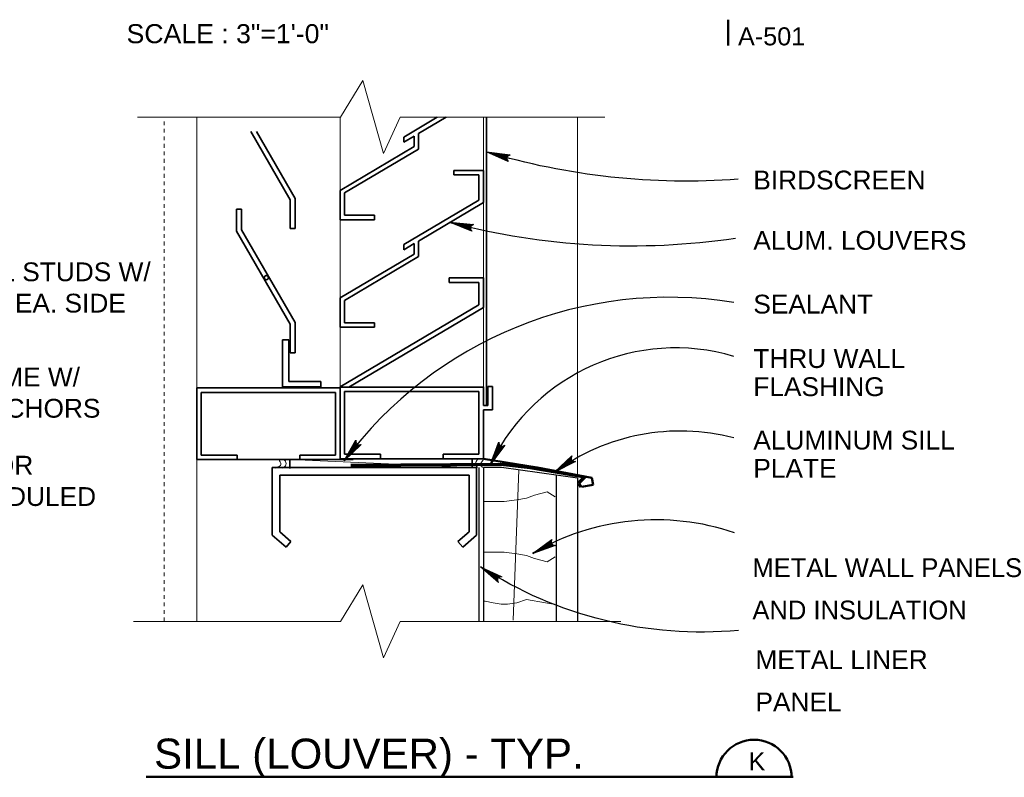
# Model space of a CAD drawing. Extents: x 1745 to 4097, y 1178 to 2898.
# Tile 15 of 18: x 3068 to 3094, y 1197 to 1217. Entities that reach past the tile are written whole.
import ezdxf
from ezdxf.enums import TextEntityAlignment as Align

# ---------------------------------------------------------------- set-up
doc = ezdxf.new("R2010")
doc.units = 0
doc.header["$LTSCALE"] = 0.03937
doc.header["$MEASUREMENT"] = 0
doc.linetypes.add('OD38a701$0$DGN Style 6', pattern=[3.644077, 0.001916, -0.766368, 1.341143, -0.766368, 0.001916, -0.766368])
for name, color, linetype, lineweight in [('A-Anno-Patt', 152, 'Continuous', 18), ('A-Anno-Text', 53, 'Continuous', 25), ('OD38a701$0$Level 15', 7, 'Continuous', 18), ('OD38a701$0$Level 16', 7, 'Continuous', 18), ('OD38a701$0$Level 20', 7, 'Continuous', 18), ('OD38a701$0$Level 46', 7, 'Continuous', 18), ('OD38a701$0$Level 52', 7, 'Continuous', 18)]:
    doc.layers.add(name, color=color, linetype=linetype, lineweight=lineweight)
doc.styles.add('notes', font='ARIAL.TTF')

# ---------------------------------------------------------------- blocks, each defined once
blk = doc.blocks.new('OD38a701$0$LARROW_3')
at = {"layer": 'OD38a701$0$Level 46', "color": 3, "linetype": 'Continuous', "lineweight": 18, "flags": 128}
blk.add_lwpolyline([(-0.1564, 0.0226), (0, 0), (-0.1562, -0.0226), (-0.1514, -0.0189), (-0.1445, -0.0121), (-0.1411, -0.0059), (-0.1403, 0), (-0.1415, 0.0066), (-0.1451, 0.0131), (-0.1521, 0.0195), (-0.1564, 0.0226), (-0.0046, 0.0003), (-0.1513, -0.0211), (-0.1468, -0.0177), (-0.1395, -0.0109), (-0.1371, -0.002), (-0.1387, 0.0069), (-0.143, 0.013), (-0.1481, 0.018), (-0.1516, 0.0207), (-0.0129, 0.0003), (-0.1446, -0.0186), (-0.14, -0.0156), (-0.1376, -0.0117), (-0.135, -0.0067), (-0.1336, 0.0002), (-0.1344, 0.006), (-0.1371, 0.0105), (-0.1428, 0.0141), (-0.1465, 0.0185), (-0.0225, 0.0002), (-0.1374, -0.0159), (-0.1322, -0.0095), (-0.1307, -0.0018), (-0.1315, 0.0069), (-0.1414, 0.0162), (-0.0333, 0.0007), (-0.1308, -0.0129), (-0.1294, -0.0084), (-0.1264, -0.0011), (-0.1283, 0.0066), (-0.136, 0.0135), (-0.0431, 0.0008), (-0.1272, -0.01), (-0.1245, -0.0045), (-0.1233, 0.0014), (-0.1291, 0.0105), (-0.0549, 0.0007), (-0.1221, -0.0075), (-0.1202, -0.0034), (-0.1198, 0.0014), (-0.1245, 0.008), (-0.0689, 0.0008), (-0.1179, -0.0047), (-0.1165, 0.0016), (-0.121, 0.0055), (-0.0804, 0.0008), (-0.1146, -0.0029), (-0.1154, 0.0033), (-0.0921, 0.0007), (-0.1132, -0.0009), (-0.1139, 0.001), (-0.1066, 0.001)], dxfattribs=at)

msp = doc.modelspace()

# ---------------------------------------------------------------- linework, layer by layer
at = {"layer": 'A-Anno-Patt', "flags": 128}
for points in [[(3081.05959, 1205.25644), (3080.90527, 1201.251)], [(3082.02024, 1204.53807), (3081.80949, 1204.66457), (3081.47237, 1204.58019), (3081.26174, 1204.49594), (3081.00887, 1204.45369), (3080.67174, 1204.41157), (3080.46099, 1204.41157), (3080.12387, 1204.41157)], [(3082.02024, 1202.93557), (3081.80949, 1202.80907), (3081.47237, 1202.89344), (3081.26174, 1202.97769), (3081.00887, 1203.01994), (3080.67174, 1203.06207), (3080.46099, 1203.06207), (3080.12387, 1203.06207)], [(3081.97812, 1201.67744), (3081.76737, 1201.71969), (3081.26174, 1201.80394), (3081.00887, 1201.71969), (3080.75599, 1201.67744), (3080.58749, 1201.67744), (3080.37674, 1201.71969), (3080.16599, 1201.76182), (3080.12387, 1201.76182)]]:
    msp.add_lwpolyline(points, dxfattribs=at)
at = {"layer": 'A-Anno-Text', "flags": 128}
for points in [[(3080.77637, 1213.45382), (3080.19862, 1213.71007), (3080.82487, 1213.62819), (3080.80199, 1213.61907), (3080.76824, 1213.60057), (3080.74849, 1213.58007), (3080.73874, 1213.55844), (3080.73637, 1213.53157), (3080.74337, 1213.50257), (3080.76337, 1213.47044), (3080.77637, 1213.45382), (3080.21612, 1213.70407), (3080.80399, 1213.62782), (3080.78299, 1213.61969), (3080.74762, 1213.60107), (3080.72887, 1213.56944), (3080.72549, 1213.53357), (3080.73524, 1213.50532), (3080.74962, 1213.48057), (3080.76012, 1213.46619), (3080.24787, 1213.69519), (3080.77574, 1213.62544), (3080.75462, 1213.61882), (3080.74137, 1213.60644), (3080.72587, 1213.59007), (3080.71299, 1213.56457), (3080.70962, 1213.54169), (3080.71537, 1213.52132), (3080.73312, 1213.50132), (3080.74274, 1213.48044), (3080.28499, 1213.68482), (3080.74487, 1213.62269), (3080.71824, 1213.60369), (3080.70399, 1213.57544), (3080.69762, 1213.54144), (3080.72549, 1213.49457), (3080.32587, 1213.67119), (3080.71612, 1213.61832), (3080.70587, 1213.60244), (3080.68649, 1213.57769), (3080.68537, 1213.54582), (3080.70774, 1213.51107), (3080.36387, 1213.66057), (3080.69949, 1213.61094), (3080.68299, 1213.59282), (3080.67174, 1213.57144), (3080.68449, 1213.53007), (3080.40912, 1213.64782), (3080.67699, 1213.60694), (3080.66537, 1213.59307), (3080.65824, 1213.57532), (3080.66937, 1213.54469), (3080.46299, 1213.63269), (3080.65774, 1213.60094), (3080.64549, 1213.57782), (3080.65862, 1213.55807), (3080.50737, 1213.62032), (3080.64312, 1213.59719), (3080.63937, 1213.57282), (3080.55262, 1213.60757), (3080.63574, 1213.59094), (3080.63612, 1213.58307), (3080.60812, 1213.59094)], [(3079.81074, 1211.60119), (3079.22524, 1211.83919), (3079.85374, 1211.77694), (3079.83112, 1211.76707), (3079.79799, 1211.74744), (3079.77887, 1211.72644), (3079.76987, 1211.70444), (3079.76837, 1211.67757), (3079.77612, 1211.64882), (3079.79724, 1211.61732), (3079.81074, 1211.60119), (3079.24299, 1211.83382), (3079.83287, 1211.77594), (3079.81212, 1211.76719), (3079.77737, 1211.74744), (3079.75962, 1211.71532), (3079.75737, 1211.67919), (3079.76799, 1211.65132), (3079.78312, 1211.62707), (3079.79412, 1211.61294), (3079.27499, 1211.82582), (3079.80474, 1211.77257), (3079.78387, 1211.76544), (3079.77087, 1211.75269), (3079.75587, 1211.73569), (3079.74387, 1211.70994), (3079.74124, 1211.68682), (3079.74762, 1211.66669), (3079.76599, 1211.64719), (3079.77637, 1211.62669), (3079.31237, 1211.81657), (3079.77387, 1211.76894), (3079.74787, 1211.74907), (3079.73462, 1211.72044), (3079.72924, 1211.68619), (3079.75862, 1211.64032), (3079.35362, 1211.80432), (3079.74537, 1211.76357), (3079.73562, 1211.74744), (3079.71699, 1211.72219), (3079.71687, 1211.69032), (3079.74037, 1211.65619), (3079.39199, 1211.79482), (3079.72899, 1211.75582), (3079.71299, 1211.73707), (3079.70249, 1211.71544), (3079.71649, 1211.67444), (3079.43762, 1211.78357), (3079.70662, 1211.75107), (3079.69537, 1211.73682), (3079.68887, 1211.71882), (3079.70099, 1211.68857), (3079.49199, 1211.77019), (3079.68749, 1211.74444), (3079.67599, 1211.72094), (3079.68974, 1211.70157), (3079.53662, 1211.75907), (3079.67312, 1211.74032), (3079.67012, 1211.71582), (3079.58224, 1211.74782), (3079.66587, 1211.73382), (3079.66649, 1211.72594), (3079.63837, 1211.73294)], [(3076.86499, 1205.93069), (3076.41012, 1205.49194), (3076.72174, 1206.04119), (3076.72162, 1206.01657), (3076.72612, 1205.97832), (3076.73762, 1205.95232), (3076.75399, 1205.93519), (3076.77799, 1205.92294), (3076.80749, 1205.91844), (3076.84474, 1205.92494), (3076.86499, 1205.93069), (3076.42224, 1205.50594), (3076.71424, 1206.02169), (3076.71387, 1205.99919), (3076.71774, 1205.95944), (3076.73999, 1205.93019), (3076.77212, 1205.91357), (3076.80187, 1205.91194), (3076.83024, 1205.91594), (3076.84749, 1205.92019), (3076.44249, 1205.53207), (3076.70587, 1205.99469), (3076.70399, 1205.97269), (3076.71049, 1205.95569), (3076.71974, 1205.93519), (3076.73849, 1205.91369), (3076.75862, 1205.90194), (3076.77949, 1205.89957), (3076.80474, 1205.90844), (3076.82774, 1205.90957), (3076.46612, 1205.56244), (3076.69674, 1205.96507), (3076.70437, 1205.93319), (3076.72524, 1205.90944), (3076.75424, 1205.89069), (3076.80812, 1205.89894), (3076.49399, 1205.59519), (3076.68999, 1205.93669), (3076.70087, 1205.92132), (3076.71649, 1205.89407), (3076.74549, 1205.88107), (3076.78624, 1205.88869), (3076.51824, 1205.62644), (3076.69049, 1205.91857), (3076.70112, 1205.89644), (3076.71662, 1205.87807), (3076.75987, 1205.87432), (3076.54699, 1205.66357), (3076.68587, 1205.89632), (3076.69424, 1205.88019), (3076.70812, 1205.86707), (3076.74062, 1205.86582), (3076.58137, 1205.70782), (3076.68412, 1205.87607), (3076.70087, 1205.85619), (3076.72424, 1205.86082), (3076.60962, 1205.74407), (3076.68212, 1205.86119), (3076.70324, 1205.84857), (3076.63837, 1205.78119), (3076.68499, 1205.85194), (3076.69249, 1205.84932), (3076.67474, 1205.82644)], [(3080.68249, 1205.90644), (3080.30337, 1205.40082), (3080.52349, 1205.99269), (3080.52724, 1205.96844), (3080.53774, 1205.93132), (3080.55324, 1205.90757), (3080.57224, 1205.89319), (3080.59787, 1205.88494), (3080.62762, 1205.88519), (3080.66349, 1205.89757), (3080.68249, 1205.90644), (3080.31312, 1205.41657), (3080.51912, 1205.97232), (3080.52237, 1205.95007), (3080.53262, 1205.91144), (3080.55924, 1205.88607), (3080.59349, 1205.87482), (3080.62312, 1205.87794), (3080.65049, 1205.88632), (3080.66687, 1205.89332), (3080.32887, 1205.44557), (3080.51524, 1205.94432), (3080.51687, 1205.92232), (3080.52587, 1205.90657), (3080.53849, 1205.88769), (3080.56037, 1205.86944), (3080.58199, 1205.86107), (3080.60312, 1205.86207), (3080.62662, 1205.87494), (3080.64912, 1205.87969), (3080.34737, 1205.47932), (3080.51099, 1205.91357), (3080.52349, 1205.88332), (3080.54787, 1205.86319), (3080.57962, 1205.84932), (3080.63137, 1205.86607), (3080.36974, 1205.51607), (3080.50874, 1205.88457), (3080.52199, 1205.87107), (3080.54162, 1205.84669), (3080.57249, 1205.83832), (3080.61149, 1205.85244), (3080.38862, 1205.55082), (3080.51224, 1205.86669), (3080.52624, 1205.84657), (3080.54449, 1205.83094), (3080.58774, 1205.83407), (3080.41124, 1205.59207), (3080.51112, 1205.84394), (3080.52199, 1205.82944), (3080.53774, 1205.81857), (3080.57012, 1205.82257), (3080.43799, 1205.64119), (3080.51262, 1205.82382), (3080.53237, 1205.80669), (3080.55462, 1205.81507), (3080.46012, 1205.68157), (3080.51299, 1205.80869), (3080.53599, 1205.79969), (3080.48262, 1205.72282), (3080.51737, 1205.80007), (3080.52512, 1205.79869), (3080.51124, 1205.77319)], [(3082.56737, 1205.47694), (3082.00287, 1205.19282), (3082.46324, 1205.62507), (3082.45587, 1205.60157), (3082.44887, 1205.56369), (3082.45212, 1205.53544), (3082.46262, 1205.51419), (3082.48199, 1205.49532), (3082.50874, 1205.48232), (3082.54624, 1205.47757), (3082.56737, 1205.47694), (3082.01862, 1205.20257), (3082.45037, 1205.60869), (3082.44324, 1205.58732), (3082.43524, 1205.54819), (3082.44787, 1205.51357), (3082.47349, 1205.48819), (3082.50149, 1205.47794), (3082.52974, 1205.47332), (3082.54749, 1205.47232), (3082.04562, 1205.22144), (3082.43437, 1205.58532), (3082.42599, 1205.56482), (3082.42712, 1205.54669), (3082.42999, 1205.52432), (3082.44149, 1205.49819), (3082.45712, 1205.48107), (3082.47649, 1205.47269), (3082.50324, 1205.47369), (3082.52562, 1205.46794), (3082.07724, 1205.24357), (3082.41687, 1205.55969), (3082.41462, 1205.52707), (3082.42749, 1205.49819), (3082.44974, 1205.47169), (3082.50362, 1205.46357), (3082.11362, 1205.26657), (3082.40199, 1205.53469), (3082.40787, 1205.51682), (3082.41462, 1205.48607), (3082.43849, 1205.46507), (3082.47962, 1205.46019), (3082.14599, 1205.28919), (3082.39712, 1205.51719), (3082.40074, 1205.49294), (3082.41012, 1205.47082), (3082.45024, 1205.45432), (3082.18449, 1205.31607), (3082.38612, 1205.49732), (3082.38937, 1205.47944), (3082.39862, 1205.46269), (3082.42937, 1205.45194), (3082.23037, 1205.34819), (3082.37837, 1205.47857), (3082.38849, 1205.45444), (3082.41212, 1205.45207), (3082.26812, 1205.37457), (3082.37212, 1205.46494), (3082.38862, 1205.44657), (3082.30662, 1205.40144), (3082.37212, 1205.45519), (3082.37849, 1205.45044), (3082.35474, 1205.43394)], [(3082.02274, 1203.24507), (3081.42787, 1203.03157), (3081.93737, 1203.40469), (3081.92724, 1203.38219), (3081.91562, 1203.34544), (3081.91537, 1203.31707), (3081.92337, 1203.29469), (3081.94012, 1203.27369), (3081.96512, 1203.25744), (3082.00187, 1203.24807), (3082.02274, 1203.24507), (3081.44462, 1203.03932), (3081.92262, 1203.38994), (3081.91299, 1203.36957), (3081.90024, 1203.33169), (3081.90849, 1203.29594), (3081.93099, 1203.26757), (3081.95749, 1203.25394), (3081.98487, 1203.24594), (3082.00249, 1203.24269), (3081.47387, 1203.05482), (3081.90387, 1203.36869), (3081.89312, 1203.34944), (3081.89199, 1203.33132), (3081.89212, 1203.30869), (3081.90037, 1203.28144), (3081.91387, 1203.26244), (3081.93199, 1203.25169), (3081.95862, 1203.24944), (3081.98012, 1203.24107), (3081.50787, 1203.07294), (3081.88337, 1203.34544), (3081.87724, 1203.31319), (3081.88649, 1203.28307), (3081.90537, 1203.25394), (3081.95774, 1203.23944), (3081.54674, 1203.09132), (3081.86562, 1203.32232), (3081.86924, 1203.30382), (3081.87224, 1203.27269), (3081.89337, 1203.24882), (3081.93362, 1203.23907), (3081.58162, 1203.10982), (3081.85862, 1203.30569), (3081.85924, 1203.28107), (3081.86587, 1203.25794), (3081.90374, 1203.23669), (3081.62312, 1203.13182), (3081.84524, 1203.28719), (3081.84637, 1203.26907), (3081.85349, 1203.25132), (3081.88274, 1203.23694), (3081.67262, 1203.15819), (3081.83537, 1203.26944), (3081.84249, 1203.24444), (3081.86562, 1203.23919), (3081.71324, 1203.17969), (3081.82737, 1203.25682), (3081.84149, 1203.23657), (3081.75474, 1203.20182), (3081.82637, 1203.24719), (3081.83199, 1203.24169), (3081.80637, 1203.22807)]]:
    msp.add_lwpolyline(points, dxfattribs=at)
at = {"layer": 'A-Anno-Text', "extrusion": (0, 0, -1)}
for centre, radius, start, end in [((-3085.53279, 1231.64271), 18.71077, 265.847492, 286.581792), ((-3084.042, 1230.101), 18.89692, 261.548214, 284.660325), ((-3085.91214, 1211.71938), 10.78202, 264.729831, 302.992658)]:
    msp.add_arc(centre, radius, start, end, dxfattribs=at)
at = {"layer": 'A-Anno-Text'}
for centre, radius, start, end in [((3085.05711, 1199.08385), 10.76042, 80.819342, 143.448383), ((3085.22434, 1203.04326), 5.45286, 73.490364, 153.848819), ((3085.35867, 1200.6148), 5.67179, 75.550719, 126.127669), ((3084.70655, 1197.43707), 6.4874, 71.205192, 120.410719)]:
    msp.add_arc(centre, radius, start, end, dxfattribs=at)
at = {"layer": 'OD38a701$0$Level 15', "color": 4, "linetype": 'Continuous', "lineweight": 18}
for p, q in [((3070.91603, 1214.63448), (3076.31924, 1214.63448)), ((3072.49312, 1214.63444), (3072.49312, 1201.22307)), ((3077.90299, 1214.63448), (3083.34113, 1214.63448)), ((3082.61624, 1205.11644), (3082.61624, 1214.63444)), ((3072.49312, 1214.23694), (3072.49312, 1201.26348)), ((3074.96749, 1205.53144), (3079.81712, 1205.31257)), ((3070.81028, 1201.22311), (3076.31924, 1201.22311)), ((3077.90299, 1201.22311), (3083.77068, 1201.22311))]:
    msp.add_line(p, q, dxfattribs=at)
at = {"layer": 'OD38a701$0$Level 15', "color": 5, "linetype": 'Continuous', "lineweight": 18}
for p, q in [((3076.30474, 1214.63444), (3076.30474, 1209.82932)), ((3080.11624, 1210.35732), (3080.11624, 1214.63444)), ((3076.30474, 1211.70269), (3076.30474, 1211.90569)), ((3080.11624, 1210.47057), (3080.11624, 1212.01632)), ((3076.30474, 1209.57482), (3076.30474, 1207.45657)), ((3080.11624, 1209.57482), (3080.11624, 1207.45657)), ((3076.30474, 1208.84407), (3076.30474, 1209.04707)), ((3076.30474, 1209.04707), (3076.30474, 1207.45757)), ((3080.11624, 1209.04707), (3080.11624, 1207.45757))]:
    msp.add_line(p, q, dxfattribs=at)
at = {"layer": 'OD38a701$0$Level 15', "color": 5, "linetype": 'Continuous', "lineweight": 35}
for p, q in [((3077.99712, 1214.10494), (3078.89024, 1214.63444)), ((3078.38962, 1214.19832), (3079.12174, 1214.63444)), ((3080.19924, 1214.63444), (3080.19924, 1206.96494)), ((3074.97473, 1212.4373), (3073.92813, 1214.25006)), ((3075.11048, 1212.47367), (3074.08488, 1214.25006)), ((3078.38962, 1213.78382), (3078.38962, 1214.19832)), ((3077.99712, 1213.96682), (3078.27049, 1214.12882)), ((3077.99712, 1213.96682), (3077.99712, 1214.10494)), ((3078.27049, 1213.85144), (3078.27049, 1214.12882)), ((3078.27049, 1213.85144), (3076.30474, 1212.68807)), ((3078.38962, 1213.78382), (3076.42387, 1212.62044)), ((3080.11624, 1213.21594), (3079.32537, 1213.21594)), ((3079.32537, 1213.21594), (3079.32537, 1213.09682)), ((3080.11624, 1212.36307), (3080.11624, 1213.21594)), ((3079.99724, 1213.09682), (3079.32537, 1213.09682)), ((3079.99724, 1212.42982), (3079.99724, 1213.09682)), ((3076.30474, 1211.90569), (3076.30474, 1212.68807)), ((3074.97473, 1212.4373), (3074.97473, 1211.67329)), ((3075.11048, 1212.47367), (3075.11048, 1211.67329)), ((3076.42387, 1212.02482), (3076.42387, 1212.62044)), ((3077.99712, 1211.24632), (3079.99724, 1212.42982)), ((3073.55073, 1212.1861), (3073.55073, 1211.59866)), ((3073.68648, 1212.1861), (3073.55073, 1212.1861)), ((3073.68648, 1212.1861), (3073.68648, 1211.63504)), ((3078.38962, 1211.33969), (3080.11624, 1212.36307)), ((3076.30474, 1211.90569), (3077.21562, 1211.90569)), ((3076.42387, 1212.02482), (3077.21562, 1212.02482)), ((3077.21562, 1211.90569), (3077.21562, 1212.02482)), ((3074.97473, 1209.13222), (3073.55073, 1211.59866)), ((3075.11048, 1209.1686), (3073.68648, 1211.63504)), ((3075.11048, 1211.67329), (3074.97473, 1211.67329)), ((3078.38962, 1210.92519), (3078.38962, 1211.33969)), ((3077.99712, 1211.10819), (3078.27049, 1211.27007)), ((3077.99712, 1211.10819), (3077.99712, 1211.24632)), ((3078.27049, 1210.99282), (3078.27049, 1211.27007)), ((3078.27049, 1210.99282), (3076.30474, 1209.82932)), ((3078.38962, 1210.92519), (3076.42387, 1209.76169)), ((3080.11624, 1210.35732), (3079.20524, 1210.35732)), ((3079.20524, 1210.35732), (3079.20524, 1210.23819)), ((3080.11624, 1210.35732), (3079.32537, 1210.35732)), ((3080.11624, 1210.35732), (3080.11624, 1209.57482)), ((3079.99724, 1210.23819), (3079.20524, 1210.23819)), ((3079.99724, 1210.23819), (3079.32537, 1210.23819)), ((3079.99724, 1210.23819), (3079.99724, 1209.64257)), ((3076.30474, 1209.04707), (3076.30474, 1209.82932)), ((3076.42387, 1209.16619), (3076.42387, 1209.76169)), ((3076.30474, 1207.45757), (3079.99724, 1209.64257)), ((3076.53812, 1207.45657), (3080.11624, 1209.57482)), ((3074.97473, 1209.13222), (3074.97473, 1208.36821)), ((3075.11048, 1209.1686), (3075.11048, 1208.36821)), ((3076.30474, 1209.04707), (3077.21562, 1209.04707)), ((3076.42387, 1209.16619), (3077.21562, 1209.16619)), ((3077.21562, 1209.04707), (3077.21562, 1209.16619)), ((3075.11048, 1208.36821), (3074.97473, 1208.36821)), ((3072.49324, 1207.43244), (3072.49324, 1205.52669)), ((3072.49324, 1207.43244), (3076.30474, 1207.43244)), ((3076.30474, 1207.45757), (3076.30474, 1206.96494)), ((3076.30474, 1207.45657), (3079.88274, 1207.45657)), ((3076.30474, 1207.45657), (3076.30474, 1205.55082)), ((3076.30474, 1207.43244), (3076.30474, 1205.52669)), ((3080.11624, 1207.45657), (3076.53812, 1207.45657)), ((3080.11624, 1207.45757), (3080.11624, 1206.96494)), ((3080.23537, 1207.46894), (3080.23537, 1206.96494)), ((3080.23537, 1207.46894), (3080.35449, 1207.46894)), ((3080.35449, 1207.46894), (3080.35449, 1206.84582)), ((3072.61237, 1207.31332), (3072.61237, 1205.64569)), ((3072.61237, 1207.31332), (3076.18574, 1207.31332)), ((3076.18574, 1207.31332), (3076.18574, 1205.64569)), ((3079.99724, 1207.33744), (3076.42387, 1207.33744)), ((3076.42387, 1207.33744), (3076.42387, 1205.66994)), ((3079.99724, 1207.33744), (3076.42387, 1207.33744)), ((3079.99724, 1207.33744), (3079.99724, 1205.66994)), ((3080.11624, 1206.96494), (3080.23537, 1206.96494)), ((3080.11624, 1206.84582), (3080.35449, 1206.84582)), ((3080.11624, 1206.84582), (3080.11624, 1205.55082)), ((3072.61237, 1205.64569), (3073.56524, 1205.64569)), ((3073.56524, 1205.64569), (3073.56524, 1205.52669)), ((3075.23274, 1205.64569), (3076.18574, 1205.64569)), ((3075.23274, 1205.64569), (3075.23274, 1205.52669)), ((3077.37674, 1205.66994), (3076.42387, 1205.66994)), ((3077.37674, 1205.66994), (3077.37674, 1205.55082)), ((3079.99724, 1205.66994), (3079.04424, 1205.66994)), ((3079.04424, 1205.66994), (3079.04424, 1205.55082)), ((3072.49324, 1205.52669), (3073.56524, 1205.52669)), ((3072.84024, 1205.52669), (3076.65174, 1205.52669)), ((3075.23274, 1205.52669), (3076.30474, 1205.52669)), ((3076.30474, 1205.55082), (3080.11624, 1205.55082))]:
    msp.add_line(p, q, dxfattribs=at)
at = {"layer": 'OD38a701$0$Level 15', "color": 4, "linetype": 'Continuous', "lineweight": 35}
for p, q in [((3074.96749, 1205.53144), (3074.96749, 1205.29319)), ((3079.81712, 1205.55082), (3079.81712, 1205.31257))]:
    msp.add_line(p, q, dxfattribs=at)
at = {"layer": 'OD38a701$0$Level 15', "color": 5, "linetype": 'Continuous', "lineweight": 70}
for p, q in [((3076.59049, 1205.38107), (3080.57062, 1205.40132)), ((3080.57062, 1205.40132), (3081.36249, 1205.32019)), ((3081.36249, 1205.32019), (3082.81074, 1205.06482)), ((3082.81074, 1205.06482), (3082.64837, 1204.90219)), ((3082.64837, 1204.90219), (3082.70899, 1204.80107))]:
    msp.add_line(p, q, dxfattribs=at)
at = {"layer": 'OD38a701$0$Level 15', "color": 4, "linetype": 'Continuous', "lineweight": 25}
for p, q in [((3079.99124, 1205.31261), (3079.99124, 1201.22311)), ((3080.11624, 1205.31261), (3080.11624, 1201.22311)), ((3080.59094, 1205.31261), (3080.11624, 1205.31261)), ((3082.61624, 1205.03641), (3080.5948, 1205.31261)), ((3082.05037, 1205.11372), (3082.05037, 1201.22311)), ((3082.61624, 1205.03641), (3082.61624, 1201.22311))]:
    msp.add_line(p, q, dxfattribs=at)
at = {"layer": 'OD38a701$0$Level 15', "color": 5, "linetype": 'Continuous', "lineweight": 50}
for p, q in [((3080.11624, 1205.55082), (3081.54562, 1205.31257)), ((3081.54562, 1205.31257), (3082.99974, 1205.04119)), ((3082.99974, 1205.04119), (3083.03112, 1204.85544)), ((3083.03112, 1204.85544), (3082.72437, 1204.80369))]:
    msp.add_line(p, q, dxfattribs=at)
at = {"layer": 'OD38a701$0$Level 15', "color": 4, "linetype": 'Continuous', "lineweight": 18, "flags": 128}
for points in [[(3076.31924, 1214.63444), (3076.91149, 1215.60944), (3077.46062, 1213.66544), (3077.90299, 1214.63444)], [(3076.31924, 1201.22307), (3076.91149, 1202.19807), (3077.46062, 1200.25407), (3077.90299, 1201.22307)]]:
    msp.add_lwpolyline(points, dxfattribs=at)
at = {"layer": 'OD38a701$0$Level 15', "color": 5, "linetype": 'Continuous', "lineweight": 35}
msp.add_circle((3074.34202, 1210.36544), 0.05483, dxfattribs=at)
at = {"layer": 'OD38a701$0$Level 16', "color": 3, "linetype": 'OD38a701$0$DGN Style 6', "lineweight": 18}
msp.add_line((3071.6258, 1201.22311), (3071.6258, 1214.63448), dxfattribs=at)
at = {"layer": 'OD38a701$0$Level 20', "color": 6, "linetype": 'Continuous', "lineweight": 35}
for p, q in [((3074.93812, 1208.70919), (3074.77562, 1208.70919)), ((3074.77568, 1208.7092), (3074.77568, 1207.45963)), ((3074.93812, 1208.7092), (3074.93812, 1207.60625)), ((3075.79374, 1207.45957), (3074.77562, 1207.45957)), ((3075.79374, 1207.60619), (3074.93799, 1207.60619)), ((3075.79382, 1207.60626), (3075.79382, 1207.45963)), ((3079.93224, 1205.31257), (3074.50212, 1205.31257)), ((3074.50212, 1205.31257), (3074.50212, 1203.51282)), ((3079.93224, 1205.31257), (3079.93224, 1203.51282)), ((3074.69899, 1205.11544), (3074.69849, 1203.60369)), ((3079.73537, 1205.11544), (3074.69899, 1205.11544)), ((3079.73537, 1205.11544), (3079.73587, 1203.60369)), ((3074.50212, 1203.51282), (3074.86874, 1203.19957)), ((3074.69849, 1203.60369), (3074.99737, 1203.34819)), ((3079.73587, 1203.60369), (3079.43699, 1203.34819)), ((3079.93224, 1203.51282), (3079.56562, 1203.19957)), ((3074.86874, 1203.19957), (3074.99549, 1203.34982)), ((3079.56562, 1203.19957), (3079.43887, 1203.34982))]:
    msp.add_line(p, q, dxfattribs=at)
at = {"layer": 'OD38a701$0$Level 46', "color": 24, "linetype": 'Continuous', "lineweight": 50}
for p, q in [((3086.62829, 1217.22727), (3086.62829, 1216.53927)), ((3071.14397, 1197.09119), (3088.34997, 1197.09119))]:
    msp.add_line(p, q, dxfattribs=at)
msp.add_arc((3087.31334, 1197.07519), 1, 0, 180, dxfattribs=at)
at = {"layer": 'OD38a701$0$Level 52', "color": 2, "linetype": 'Continuous', "lineweight": 18}
for points, knots in [([(3079.96199, 1205.32019), (3079.93864, 1205.34072), (3079.92267, 1205.36668), (3079.91424, 1205.39269), (3079.90355, 1205.42572), (3079.91719, 1205.46551), (3079.93812, 1205.50032), (3079.95268, 1205.52452), (3079.98778, 1205.56879), (3079.99812, 1205.54807)], [0, 0, 0, 0, 0.31713878, 0.31713878, 0.31713878, 0.7198692, 0.7198692, 0.7198692, 1, 1, 1, 1]), ([(3074.59687, 1205.30082), (3074.64171, 1205.31571), (3074.68412, 1205.34078), (3074.71687, 1205.37332), (3074.74548, 1205.40173), (3074.71754, 1205.45703), (3074.69312, 1205.49344), (3074.68128, 1205.51109), (3074.65239, 1205.54587), (3074.64537, 1205.52869)], [0, 0, 0, 0, 0.43540232, 0.43540232, 0.43540232, 0.81567951, 0.81567951, 0.81567951, 1, 1, 1, 1]), ([(3074.77687, 1205.30082), (3074.8056, 1205.31508), (3074.82953, 1205.33561), (3074.84937, 1205.36094), (3074.87465, 1205.39322), (3074.87212, 1205.44775), (3074.84937, 1205.48094), (3074.83965, 1205.49512), (3074.82813, 1205.50789), (3074.81312, 1205.51719)], [0, 0, 0, 0, 0.35481808, 0.35481808, 0.35481808, 0.80687613, 0.80687613, 0.80687613, 1, 1, 1, 1]), ([(3080.09437, 1205.32019), (3080.06399, 1205.34502), (3080.0235, 1205.37479), (3080.03437, 1205.40407), (3080.04177, 1205.42399), (3080.05701, 1205.44454), (3080.07062, 1205.46419), (3080.08226, 1205.481), (3080.09331, 1205.4971), (3080.10587, 1205.51282)], [0, 0, 0, 0, 0.44185929, 0.44185929, 0.44185929, 0.74267311, 0.74267311, 0.74267311, 1, 1, 1, 1])]:
    msp.add_open_spline(points, degree=3, knots=knots, dxfattribs=at)

# ---------------------------------------------------------------- block references
at = {"layer": 'A-Anno-Text', "xscale": 3.999998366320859, "yscale": 3.999998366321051, "zscale": 3.999998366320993, "rotation": 147.0073470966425}
msp.add_blockref('OD38a701$0$LARROW_3', (3080.04099, 1202.67607), dxfattribs=at)

# ---------------------------------------------------------------- texts
at = {"layer": 'A-Anno-Text', "style": 'notes'}
for s, p in [('BIRDSCREEN', (3087.29449, 1212.96213)), ('ALUM. LOUVERS', (3087.29449, 1211.35775)), ('SEALANT', (3087.29449, 1209.66138)), ('THRU WALL', (3087.29449, 1208.214)), ('FLASHING', (3087.29449, 1207.46525)), ('ALUMINUM SILL', (3087.29449, 1206.04413)), ('PLATE', (3087.29449, 1205.29538))]:
    msp.add_text(s, height=0.5, dxfattribs=at).set_placement(p, align=Align.MIDDLE_LEFT)
at = {"layer": 'A-Anno-Text', "char_height": 0.5, "attachment_point": 1, "style": 'notes'}
for s, insert in [('3 5/8" STL STUDS W/\\P5/8" GWB EA. SIDE', (3064.3819, 1210.77086)), ('P.S. FRAME W/\\PJAMB ANCHORS', (3064.3819, 1207.9747)), ('H.M. DOOR\\PAS SCHEDULED', (3064.3819, 1205.62699))]:
    msp.add_mtext(s, dxfattribs=dict(at, insert=insert))
at = {"layer": 'A-Anno-Text', "char_height": 0.5, "attachment_point": 1, "line_spacing_factor": 1.351315, "style": 'notes'}
for s, insert in [('METAL WALL PANELS\\PAND INSULATION', (3087.27012, 1202.90144)), ('METAL LINER\\PPANEL', (3087.35049, 1200.45582))]:
    msp.add_mtext(s, dxfattribs=dict(at, insert=insert))
at = {"layer": 'OD38a701$0$Level 46', "color": 24, "linetype": 'Continuous', "lineweight": 35, "style": 'notes'}
msp.add_text('SCALE : 3"=1\'-0"', height=0.507, dxfattribs=at).set_placement((3070.62579, 1217.1084), align=Align.TOP_LEFT)
msp.add_text('A-501', height=0.48, dxfattribs=at).set_placement((3086.88579, 1216.7839), align=Align.MIDDLE_LEFT)
at = {"layer": 'OD38a701$0$Level 46', "color": 24, "linetype": 'Continuous', "lineweight": 50, "style": 'notes'}
msp.add_text('SILL (LOUVER) - TYP.', height=0.8000002, dxfattribs=at).set_placement((3071.35797, 1197.30507))
at = {"layer": 'OD38a701$0$Level 46', "color": 24, "linetype": 'Continuous', "lineweight": 35, "style": 'notes'}
msp.add_text('K', height=0.48, dxfattribs=at).set_placement((3087.38821, 1197.50057), align=Align.MIDDLE_CENTER)

doc.saveas('drawing.dxf')
